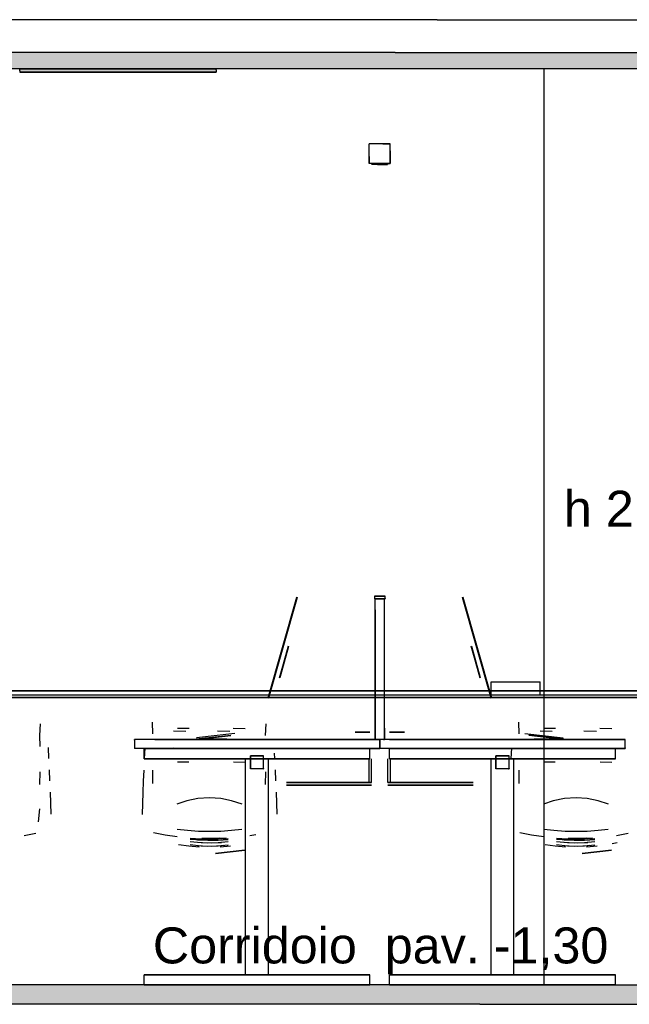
# Model space of a CAD drawing. Header units: millimetres. Extents: x -8297 to 34045, y -61360 to 6071.
# Tile 64 of 68: x 11100 to 12962, y -11360 to -8350. Entities that reach past the tile are written whole.
import ezdxf
from ezdxf.enums import TextEntityAlignment as Align

# ---------------------------------------------------------------- set-up
doc = ezdxf.new("R2010")
doc.units = ezdxf.units.MM
for name, color, linetype in [('S-QUOTE', 40, 'Continuous'), ('S-TAGLIO-ARR', 9, 'Continuous'), ('S-TAGLIO-CS', 9, 'Continuous'), ('S-TAGLIO-PAV', 33, 'Continuous'), ('S-TAGLIO-SOFF', 8, 'Continuous'), ('S-TESTI', 7, 'Continuous'), ('S-VISTA', 8, 'Continuous'), ('S-VISTA-ARREDI', 9, 'Continuous')]:
    doc.layers.add(name, color=color, linetype=linetype)
doc.styles.add('VISIO', font='arial.ttf')

msp = doc.modelspace()

# ---------------------------------------------------------------- hatches: boundary and pattern name
at = {"layer": 'S-TAGLIO-CS'}
for points in [[(14570, -8500), (13600, -8500), (13400, -8500), (13000, -8500), (12246, -8500), (12126, -8500), (12078, -8500), (12008, -8500), (11700, -8500), (11592, -8500), (11500, -8500), (11286, -8500), (11214, -8500), (11100, -8500), (11036, -8500), (10028, -8500), (9986, -8500), (9824, -8500), (9824, -8466), (9824, -8450), (9986, -8450), (10028, -8450), (11036, -8450), (11214, -8450), (11286, -8450), (11592, -8450), (12008, -8450), (12078, -8450), (12126, -8450), (12246, -8450), (14570, -8450), (14570, -8466), (14570, -8500)], [(11592, -8500), (11700, -8500), (11700, -8504), (11700, -8510), (11300, -8510), (11100, -8510), (11100, -8506), (11100, -8500), (11214, -8500), (11286, -8500), (11500, -8500), (11592, -8500)]]:
    msp.add_hatch(color=9, dxfattribs=at).paths.add_polyline_path(points)
at = {"layer": 'S-TAGLIO-PAV'}
msp.add_hatch(color=33, dxfattribs=at).paths.add_polyline_path([(9830, -11300), (9900, -11300), (10060, -11300), (10108, -11300), (11214, -11300), (11294, -11300), (11600, -11300), (12012, -11300), (12086, -11300), (12138, -11300), (12256, -11300), (12280, -11300), (12376, -11300), (14576, -11300), (14576, -11332), (14576, -11360), (12506, -11360), (12376, -11360), (12280, -11360), (12256, -11360), (12138, -11360), (12086, -11360), (12012, -11360), (11600, -11360), (11294, -11360), (11214, -11360), (11044, -11360), (10034, -11360), (9990, -11360), (9830, -11360), (9830, -11318), (9830, -11300)])

# ---------------------------------------------------------------- linework, layer by layer
at = {"layer": 'S-QUOTE'}
msp.add_line((12702.5, -11300), (12702.5, -8500), dxfattribs=at)
at = {"layer": 'S-TAGLIO-ARR'}
for p, q in [((12209.1, -8730), (12168, -8730)), ((12168, -8768.6), (12168, -8730)), ((12209.1, -8730), (12232, -8730)), ((12232, -8751.4), (12232, -8730)), ((12232, -8751.4), (12232, -8790)), ((12168, -8768.6), (12168, -8790)), ((12190.9, -8790), (12168, -8790)), ((12206.9, -8790), (12176, -8790)), ((12176, -8791.9), (12176, -8790)), ((12176, -8791.9), (12176, -8793)), ((12193.1, -8793), (12176, -8793)), ((12190.9, -8790), (12232, -8790)), ((12193.1, -8793), (12224, -8793)), ((12206.9, -8790), (12224, -8790)), ((12224, -8791.1), (12224, -8790)), ((12224, -8791.1), (12224, -8793)), ((12186.6, -10112), (12184, -10112)), ((12184, -10112.7), (12184, -10112)), ((12184, -10112.7), (12184, -10120)), ((12186.6, -10112), (12216, -10112)), ((12216, -10119.3), (12216, -10112)), ((12213.4, -10120), (12184, -10120)), ((12188.2, -10120), (12186, -10120)), ((12186, -10154.2), (12186, -10120)), ((12188.2, -10120), (12214, -10120)), ((12213.4, -10120), (12216, -10120)), ((12214, -10515.8), (12214, -10120)), ((12216, -10119.3), (12216, -10120)), ((12186, -10154.2), (12186, -10550)), ((12214, -10515.8), (12214, -10550)), ((11512.3, -10550), (11450, -10550)), ((11450, -10552.3), (11450, -10550)), ((11450, -10552.3), (11450, -10578)), ((11512.3, -10550), (12200, -10550)), ((12211.8, -10550), (12186, -10550)), ((12200, -10575.7), (12200, -10550)), ((12262.3, -10550), (12200, -10550)), ((12200, -10552.3), (12200, -10550)), ((12200, -10552.3), (12200, -10578)), ((12211.8, -10550), (12214, -10550)), ((12262.3, -10550), (12950, -10550)), ((12950, -10575.7), (12950, -10550)), ((12137.7, -10578), (11450, -10578)), ((12137.7, -10578), (12200, -10578)), ((12200, -10575.7), (12200, -10578)), ((12887.7, -10578), (12200, -10578)), ((12887.7, -10578), (12950, -10578)), ((12950, -10575.7), (12950, -10578)), ((11806.3, -10600), (11805, -10600)), ((11805, -10601.3), (11805, -10600)), ((11805, -10601.3), (11805, -10640)), ((11806.3, -10600), (11845, -10600)), ((11845, -10638.7), (11845, -10600)), ((12556.3, -10600), (12555, -10600)), ((12555, -10601.3), (12555, -10600)), ((12555, -10601.3), (12555, -10640)), ((12556.3, -10600), (12595, -10600)), ((12595, -10638.7), (12595, -10600)), ((11843.7, -10640), (11805, -10640)), ((11843.7, -10640), (11845, -10640)), ((11845, -10638.7), (11845, -10640)), ((12593.7, -10640), (12555, -10640)), ((12593.7, -10640), (12595, -10640)), ((12595, -10638.7), (12595, -10640))]:
    msp.add_line(p, q, dxfattribs=at)
at = {"layer": 'S-TAGLIO-CS'}
for p, q in [((11213.5, -8450), (11035.8, -8450)), ((11285.4, -8450), (11213.5, -8450)), ((11591.3, -8450), (11285.4, -8450)), ((12008.5, -8450), (11591.3, -8450)), ((12077.6, -8450), (12008.5, -8450)), ((12125.2, -8450), (12077.6, -8450)), ((12246.7, -8450), (12125.2, -8450)), ((12246.7, -8450), (14580.8, -8450)), ((11213.5, -8500), (11035.8, -8500)), ((11499.6, -8500), (11100, -8500)), ((11100, -8506.7), (11100, -8500)), ((11100, -8506.7), (11100, -8510)), ((11300.4, -8510), (11100, -8510)), ((11285.4, -8500), (11213.5, -8500)), ((11591.3, -8500), (11285.4, -8500)), ((11300.4, -8510), (11700, -8510)), ((11499.6, -8500), (11700, -8500)), ((12008.5, -8500), (11591.3, -8500)), ((11700, -8503.3), (11700, -8500)), ((11700, -8503.3), (11700, -8510)), ((12077.6, -8500), (12008.5, -8500)), ((12125.2, -8500), (12077.6, -8500)), ((12246.7, -8500), (12125.2, -8500)), ((14580.8, -8500), (12246.7, -8500))]:
    msp.add_line(p, q, dxfattribs=at)
at = {"layer": 'S-TAGLIO-PAV'}
for p, q in [((11214.2, -11300), (10107.4, -11300)), ((11294.6, -11300), (11214.2, -11300)), ((11599.6, -11300), (11294.6, -11300)), ((12012.8, -11300), (11599.6, -11300)), ((12085.1, -11300), (12012.8, -11300)), ((12137.1, -11300), (12085.1, -11300)), ((12256.1, -11300), (12137.1, -11300)), ((12279.3, -11300), (12256.1, -11300)), ((12375.5, -11300), (12279.3, -11300)), ((12375.5, -11300), (14575, -11300)), ((11214.2, -11360), (11043, -11360)), ((11294.6, -11360), (11214.2, -11360)), ((11599.6, -11360), (11294.6, -11360)), ((12012.8, -11360), (11599.6, -11360)), ((12085.1, -11360), (12012.8, -11360)), ((12137.1, -11360), (12085.1, -11360)), ((12256.1, -11360), (12137.1, -11360)), ((12279.3, -11360), (12256.1, -11360)), ((12375.5, -11360), (12279.3, -11360)), ((12505.5, -11360), (12375.5, -11360)), ((12505.5, -11360), (14575, -11360))]:
    msp.add_line(p, q, dxfattribs=at)
at = {"layer": 'S-TAGLIO-SOFF'}
for p, q in [((11214.2, -8350), (10107.4, -8350)), ((11294.6, -8350), (11214.2, -8350)), ((11599.6, -8350), (11294.6, -8350)), ((12012.8, -8350), (11599.6, -8350)), ((12085.1, -8350), (12012.8, -8350)), ((12137.1, -8350), (12085.1, -8350)), ((12256.1, -8350), (12137.1, -8350)), ((12279.3, -8350), (12256.1, -8350)), ((12375.5, -8350), (12279.3, -8350)), ((12375.5, -8350), (14575, -8350))]:
    msp.add_line(p, q, dxfattribs=at)
at = {"layer": 'S-VISTA'}
for p, q in [((11100, -8500), (11700, -8500)), ((11700, -8500), (11100, -8500)), ((11100, -8500), (11700, -8500)), ((11700, -8500), (11100, -8500)), ((11700, -8500), (11100, -8500)), ((11100, -8510), (11700, -8510)), ((11700, -8510), (11100, -8510)), ((11100, -8510), (11700, -8510)), ((11700, -8510), (11100, -8510)), ((11700, -8510), (11100, -8510))]:
    msp.add_line(p, q, dxfattribs=at)
at = {"layer": 'S-VISTA-ARREDI'}
for p, q in [((12232, -8730), (12168, -8730)), ((12168, -8790), (12168, -8730)), ((12232, -8790), (12232, -8730)), ((12232, -8790), (12168, -8790)), ((12224, -8790), (12176, -8790)), ((12224, -8793), (12176, -8793)), ((12216, -10112), (12184, -10112)), ((11946, -10115), (11859, -10423)), ((11859, -10423), (11946, -10115)), ((11947, -10116), (11860, -10424)), ((11860, -10424), (11947, -10116)), ((12216, -10120), (12184, -10120)), ((12186, -10550), (12186, -10120)), ((12214, -10550), (12214, -10120)), ((12453, -10116), (12540, -10424)), ((12540, -10424), (12453, -10116)), ((12454, -10115), (12541, -10423)), ((12541, -10423), (12454, -10115)), ((11920, -10265), (11893, -10361)), ((11920, -10265), (11893, -10361)), ((11893, -10362), (11921, -10265)), ((11921, -10266), (11894, -10362)), ((11921, -10266), (11894, -10362)), ((12507, -10362), (12479, -10265)), ((12479, -10266), (12506, -10362)), ((12479, -10266), (12506, -10362)), ((12480, -10265), (12507, -10361)), ((12480, -10265), (12507, -10361)), ((12540, -10374), (12690, -10374)), ((12540, -10414), (12540, -10374)), ((12690, -10414), (12690, -10374)), ((11000, -10402), (13700, -10402)), ((13700, -10402), (11000, -10402)), ((11000, -10414), (13700, -10414)), ((12540, -10414), (12690, -10414)), ((11000, -10422), (13700, -10422)), ((11000, -10422), (13700, -10422)), ((13700, -10422), (11000, -10422)), ((11162, -10503), (11160, -10538)), ((11506, -10533), (11505, -10497)), ((11506, -10533), (11505, -10497)), ((11506, -10533), (11505, -10497)), ((11506, -10533), (11505, -10497)), ((11852, -10503), (11850, -10538)), ((11852, -10503), (11850, -10538)), ((11852, -10503), (11850, -10538)), ((11852, -10503), (11850, -10538)), ((12626, -10533), (12625, -10497)), ((12626, -10533), (12625, -10497)), ((12626, -10533), (12625, -10497)), ((12626, -10533), (12625, -10497)), ((11570, -10524), (11607, -10525)), ((11617, -10517), (11582, -10517)), ((11757, -10532), (11640, -10545)), ((11757, -10532), (11640, -10545)), ((11704, -10524), (11742, -10525)), ((11789, -10518), (11752, -10517)), ((12125, -10528), (12170, -10528)), ((12170, -10528), (12125, -10528)), ((12275, -10528), (12230, -10528)), ((12230, -10528), (12275, -10528)), ((12643, -10532), (12760, -10545)), ((12643, -10532), (12760, -10545)), ((12690, -10524), (12727, -10525)), ((12737, -10517), (12702, -10517)), ((12824, -10524), (12862, -10525)), ((12909, -10518), (12872, -10517)), ((11160, -10538), (11161, -10572)), ((12200, -10550), (11450, -10550)), ((11639, -10548), (11745, -10537)), ((11639, -10548), (11745, -10537)), ((11639, -10550), (11745, -10538)), ((11639, -10550), (11745, -10538)), ((11640, -10548), (11745, -10537)), ((11640, -10548), (11745, -10537)), ((11648, -10549), (11690, -10549)), ((11648, -10549), (11690, -10549)), ((11648, -10550), (11690, -10550)), ((11648, -10550), (11690, -10550)), ((11690, -10549), (11653, -10549)), ((11690, -10549), (11653, -10549)), ((11690, -10550), (11653, -10550)), ((11690, -10550), (11653, -10550)), ((11733, -10549), (11690, -10549)), ((11733, -10549), (11690, -10549)), ((11690, -10549), (11728, -10549)), ((11690, -10549), (11725, -10549)), ((11733, -10550), (11690, -10550)), ((11733, -10550), (11690, -10550)), ((11690, -10550), (11728, -10550)), ((11690, -10550), (11728, -10550)), ((12125, -10550), (12170, -10550)), ((12170, -10550), (12125, -10550)), ((12950, -10550), (12200, -10550)), ((12275, -10550), (12230, -10550)), ((12230, -10550), (12275, -10550)), ((12761, -10548), (12655, -10537)), ((12761, -10548), (12655, -10537)), ((12760, -10548), (12655, -10537)), ((12760, -10548), (12655, -10537)), ((12761, -10550), (12655, -10538)), ((12761, -10550), (12655, -10538)), ((12667, -10549), (12710, -10549)), ((12667, -10549), (12710, -10549)), ((12667, -10550), (12710, -10550)), ((12667, -10550), (12710, -10550)), ((12710, -10549), (12672, -10549)), ((12710, -10550), (12672, -10550)), ((12710, -10550), (12672, -10550)), ((12710, -10549), (12675, -10549)), ((12710, -10549), (12747, -10549)), ((12710, -10549), (12747, -10549)), ((12752, -10549), (12710, -10549)), ((12752, -10549), (12710, -10549)), ((12710, -10550), (12747, -10550)), ((12710, -10550), (12747, -10550)), ((12752, -10550), (12710, -10550)), ((12752, -10550), (12710, -10550)), ((11187, -10575), (11188, -10609)), ((11187, -10575), (11188, -10609)), ((11187, -10575), (11188, -10609)), ((11187, -10575), (11188, -10609)), ((12200, -10578), (11450, -10578)), ((11480, -10578), (12170, -10578)), ((12170, -10578), (11480, -10578)), ((11480, -10610), (11480, -10578)), ((11480, -10610), (11480, -10578)), ((11481, -10610), (11483, -10576)), ((11481, -10610), (11483, -10576)), ((11481, -10610), (11483, -10576)), ((11481, -10610), (11483, -10576)), ((11570, -10576), (11607, -10577)), ((11570, -10576), (11607, -10577)), ((11570, -10576), (11607, -10577)), ((11570, -10576), (11607, -10577)), ((11877.5, -10592), (11878, -10609)), ((12170, -10610), (12170, -10578)), ((12170, -10610), (12170, -10578)), ((12950, -10578), (12200, -10578)), ((12920, -10578), (12230, -10578)), ((12230, -10578), (12920, -10578)), ((12230, -10610), (12230, -10578)), ((12230, -10610), (12230, -10578)), ((12601, -10610), (12603, -10576)), ((12690, -10576), (12727, -10577)), ((12690, -10576), (12727, -10577)), ((12690, -10576), (12727, -10577)), ((12690, -10576), (12727, -10577)), ((12920, -10610), (12920, -10578)), ((12920, -10610), (12920, -10578)), ((11480, -10610), (12170, -10610)), ((12170, -10610), (11480, -10610)), ((11616, -10620), (11582, -10620)), ((11616, -10620), (11582, -10620)), ((11616, -10620), (11582, -10620)), ((11616, -10620), (11582, -10620)), ((11789, -10621), (11753, -10620)), ((11790, -10610), (11860, -10610)), ((11790, -11270), (11790, -10610)), ((11790, -11270), (11790, -10610)), ((11845, -10600), (11805, -10600)), ((11805, -10640), (11805, -10600)), ((11845, -10640), (11845, -10600)), ((11860, -11270), (11860, -10610)), ((11860, -11270), (11860, -10610)), ((12167, -10682), (12167, -10610)), ((12167, -10682), (12167, -10610)), ((12175, -10682), (12175, -10610)), ((12175, -10682), (12175, -10610)), ((12225, -10682), (12225, -10610)), ((12225, -10682), (12225, -10610)), ((12920, -10610), (12230, -10610)), ((12230, -10610), (12920, -10610)), ((12233, -10682), (12233, -10610)), ((12233, -10682), (12233, -10610)), ((12540, -10610), (12610, -10610)), ((12540, -11270), (12540, -10610)), ((12540, -11270), (12540, -10610)), ((12595, -10600), (12555, -10600)), ((12555, -10640), (12555, -10600)), ((12595, -10640), (12595, -10600)), ((12610, -11270), (12610, -10610)), ((12610, -11270), (12610, -10610)), ((12736, -10620), (12702, -10620)), ((12736, -10620), (12702, -10620)), ((12736, -10620), (12702, -10620)), ((12736, -10620), (12702, -10620)), ((12909, -10621), (12873, -10620)), ((11161, -10688), (11162, -10649)), ((11190, -10643), (11191, -10677)), ((11190, -10643), (11191, -10677)), ((11190, -10643), (11191, -10677)), ((11190, -10643), (11191, -10677)), ((11478, -10678), (11480, -10644)), ((11478, -10678), (11480, -10644)), ((11478, -10678), (11480, -10644)), ((11478, -10678), (11480, -10644)), ((11505, -10644), (11505, -10685)), ((11505, -10644), (11505, -10685)), ((11505, -10644), (11505, -10685)), ((11505, -10644), (11505, -10685)), ((11845, -10640), (11805, -10640)), ((11851, -10688), (11852, -10649)), ((11880, -10643), (11880.5, -10660)), ((11880, -10643), (11880.5, -10660)), ((11880, -10643), (11880.5, -10660)), ((11880, -10643), (11881, -10677)), ((12595, -10640), (12555, -10640)), ((12625, -10644), (12625, -10685)), ((11477, -10712), (11478, -10678)), ((11477, -10712), (11478, -10678)), ((11477, -10712), (11478, -10678)), ((11477, -10712), (11478, -10678)), ((11915, -10682), (12175, -10682)), ((12175, -10682), (11915, -10682)), ((12485, -10682), (12225, -10682)), ((12225, -10682), (12485, -10682)), ((11193, -10711), (11194, -10745)), ((11193, -10711), (11194, -10745)), ((11193, -10711), (11194, -10745)), ((11193, -10711), (11194, -10745)), ((11476, -10746), (11477, -10712)), ((11476, -10746), (11477, -10712)), ((11476, -10746), (11477, -10712)), ((11476, -10746), (11477, -10712)), ((11883, -10711), (11884, -10745)), ((11915, -10690), (12175, -10690)), ((12175, -10690), (11915, -10690)), ((12485, -10690), (12225, -10690)), ((12225, -10690), (12485, -10690)), ((11194, -10745), (11195, -10779)), ((11194, -10745), (11195, -10779)), ((11194, -10745), (11195, -10779)), ((11194, -10745), (11195, -10779)), ((11610, -10738), (11580, -10748)), ((11610, -10738), (11580, -10748)), ((11610, -10738), (11580, -10748)), ((11610, -10738), (11580, -10748)), ((11644, -10731), (11610, -10738)), ((11644, -10731), (11610, -10738)), ((11644, -10731), (11610, -10738)), ((11644, -10731), (11610, -10738)), ((11680, -10729), (11644, -10731)), ((11680, -10729), (11644, -10731)), ((11680, -10729), (11644, -10731)), ((11680, -10729), (11644, -10731)), ((11714, -10731), (11680, -10729)), ((11714, -10731), (11680, -10729)), ((11714, -10731), (11680, -10729)), ((11714, -10731), (11680, -10729)), ((11747, -10738), (11714, -10731)), ((11747, -10738), (11714, -10731)), ((11747, -10738), (11714, -10731)), ((11747, -10738), (11714, -10731)), ((11779, -10748), (11747, -10738)), ((11779, -10748), (11747, -10738)), ((11779, -10748), (11747, -10738)), ((11779, -10748), (11747, -10738)), ((11884, -10745), (11885, -10779)), ((12730, -10738), (12700, -10748)), ((12730, -10738), (12700, -10748)), ((12730, -10738), (12700, -10748)), ((12730, -10738), (12700, -10748)), ((12764, -10731), (12730, -10738)), ((12764, -10731), (12730, -10738)), ((12764, -10731), (12730, -10738)), ((12764, -10731), (12730, -10738)), ((12800, -10729), (12764, -10731)), ((12800, -10729), (12764, -10731)), ((12800, -10729), (12764, -10731)), ((12800, -10729), (12764, -10731)), ((12834, -10731), (12800, -10729)), ((12834, -10731), (12800, -10729)), ((12834, -10731), (12800, -10729)), ((12834, -10731), (12800, -10729)), ((12867, -10738), (12834, -10731)), ((12867, -10738), (12834, -10731)), ((12867, -10738), (12834, -10731)), ((12867, -10738), (12834, -10731)), ((12899, -10748), (12867, -10738)), ((12899, -10748), (12867, -10738)), ((12899, -10748), (12867, -10738)), ((12899, -10748), (12867, -10738)), ((11160, -10762), (11156, -10802)), ((11475, -10780), (11476, -10746)), ((11475, -10780), (11476, -10746)), ((11475, -10780), (11476, -10746)), ((11475, -10780), (11476, -10746)), ((11158, -10782), (11156, -10802)), ((11158, -10782), (11156, -10802)), ((11158, -10782), (11156, -10802)), ((11508, -10835), (11544, -10842)), ((11508, -10835), (11544, -10842)), ((11508, -10835), (11544, -10842)), ((11508, -10835), (11544, -10842)), ((11581, -10825), (11612, -10828)), ((11581, -10825), (11612, -10828)), ((11581, -10825), (11612, -10828)), ((11581, -10825), (11612, -10828)), ((11612, -10828), (11646, -10831)), ((11612, -10828), (11646, -10831)), ((11612, -10828), (11646, -10831)), ((11612, -10828), (11646, -10831)), ((11646, -10831), (11680, -10831)), ((11646, -10831), (11680, -10831)), ((11646, -10831), (11680, -10831)), ((11646, -10831), (11680, -10831)), ((11680, -10831), (11714, -10831)), ((11680, -10831), (11714, -10831)), ((11680, -10831), (11714, -10831)), ((11680, -10831), (11714, -10831)), ((11714, -10831), (11747, -10828)), ((11714, -10831), (11747, -10828)), ((11714, -10831), (11747, -10828)), ((11714, -10831), (11747, -10828)), ((11747, -10828), (11778, -10825)), ((11747, -10828), (11778, -10825)), ((11747, -10828), (11778, -10825)), ((11747, -10828), (11778, -10825)), ((12628, -10835), (12664, -10842)), ((12628, -10835), (12664, -10842)), ((12628, -10835), (12664, -10842)), ((12628, -10835), (12664, -10842)), ((12701, -10825), (12732, -10828)), ((12701, -10825), (12732, -10828)), ((12701, -10825), (12732, -10828)), ((12701, -10825), (12732, -10828)), ((12732, -10828), (12766, -10831)), ((12732, -10828), (12766, -10831)), ((12732, -10828), (12766, -10831)), ((12732, -10828), (12766, -10831)), ((12766, -10831), (12800, -10831)), ((12766, -10831), (12800, -10831)), ((12766, -10831), (12800, -10831)), ((12766, -10831), (12800, -10831)), ((12800, -10831), (12834, -10831)), ((12800, -10831), (12834, -10831)), ((12800, -10831), (12834, -10831)), ((12800, -10831), (12834, -10831)), ((12834, -10831), (12867, -10828)), ((12834, -10831), (12867, -10828)), ((12834, -10831), (12867, -10828)), ((12834, -10831), (12867, -10828)), ((12867, -10828), (12898, -10825)), ((12867, -10828), (12898, -10825)), ((12867, -10828), (12898, -10825)), ((12867, -10828), (12898, -10825)), ((11113, -10844), (11149, -10837)), ((11113, -10844), (11149, -10837)), ((11113, -10844), (11149, -10837)), ((11113, -10844), (11149, -10837)), ((11544, -10842), (11581, -10847)), ((11544, -10842), (11581, -10847)), ((11544, -10842), (11581, -10847)), ((11544, -10842), (11581, -10847)), ((11654, -10855), (11620, -10853)), ((11654, -10855), (11620, -10853)), ((11654, -10855), (11620, -10853)), ((11654, -10855), (11620, -10853)), ((11654, -10858), (11620, -10856)), ((11654, -10858), (11620, -10856)), ((11654, -10858), (11620, -10856)), ((11654, -10858), (11620, -10856)), ((11654, -10866), (11620, -10863)), ((11654, -10866), (11620, -10863)), ((11654, -10866), (11620, -10863)), ((11654, -10866), (11620, -10863)), ((11643, -10857), (11674, -10858)), ((11643, -10857), (11674, -10858)), ((11643, -10857), (11674, -10858)), ((11643, -10857), (11674, -10858)), ((11643, -10864), (11674, -10866)), ((11643, -10864), (11674, -10866)), ((11643, -10864), (11674, -10866)), ((11643, -10864), (11674, -10866)), ((11644, -10854), (11675, -10855)), ((11644, -10854), (11675, -10855)), ((11644, -10854), (11675, -10855)), ((11644, -10854), (11675, -10855)), ((11685, -10855), (11654, -10855)), ((11685, -10855), (11654, -10855)), ((11685, -10855), (11654, -10855)), ((11685, -10855), (11654, -10855)), ((11685, -10859), (11654, -10858)), ((11685, -10859), (11654, -10858)), ((11685, -10859), (11654, -10858)), ((11685, -10859), (11654, -10858)), ((11685, -10867), (11654, -10866)), ((11685, -10867), (11654, -10866)), ((11685, -10867), (11654, -10866)), ((11685, -10867), (11654, -10866)), ((11656, -10852), (11693, -10852)), ((11656, -10852), (11693, -10852)), ((11656, -10852), (11693, -10852)), ((11656, -10852), (11693, -10852)), ((11674, -10858), (11706, -10858)), ((11674, -10858), (11706, -10858)), ((11674, -10858), (11706, -10858)), ((11674, -10858), (11706, -10858)), ((11674, -10866), (11706, -10865)), ((11674, -10866), (11706, -10865)), ((11674, -10866), (11706, -10865)), ((11674, -10866), (11706, -10865)), ((11675, -10855), (11706, -10854)), ((11675, -10855), (11706, -10854)), ((11675, -10855), (11706, -10854)), ((11675, -10855), (11706, -10854)), ((11716, -10854), (11685, -10855)), ((11716, -10854), (11685, -10855)), ((11716, -10854), (11685, -10855)), ((11716, -10854), (11685, -10855)), ((11716, -10858), (11685, -10859)), ((11716, -10858), (11685, -10859)), ((11716, -10858), (11685, -10859)), ((11716, -10858), (11685, -10859)), ((11716, -10866), (11685, -10867)), ((11716, -10866), (11685, -10867)), ((11716, -10866), (11685, -10867)), ((11716, -10866), (11685, -10867)), ((11693, -10852), (11730, -10851)), ((11693, -10852), (11711.5, -10851.5)), ((11693, -10852), (11711.5, -10851.5)), ((11693, -10852), (11711.5, -10851.5)), ((11706, -10854), (11737, -10853)), ((11706, -10854), (11721.5, -10853.5)), ((11706, -10854), (11721.5, -10853.5)), ((11706, -10854), (11721.5, -10853.5)), ((11706, -10858), (11737, -10856)), ((11706, -10858), (11721.5, -10857)), ((11706, -10858), (11721.5, -10857)), ((11706, -10858), (11721.5, -10857)), ((11706, -10865), (11737, -10862)), ((11706, -10865), (11721.5, -10863.5)), ((11706, -10865), (11721.5, -10863.5)), ((11706, -10865), (11721.5, -10863.5)), ((11803, -10844), (11821, -10840.5)), ((12664, -10842), (12701, -10847)), ((12664, -10842), (12701, -10847)), ((12664, -10842), (12701, -10847)), ((12664, -10842), (12701, -10847)), ((12774, -10855), (12740, -10853)), ((12774, -10855), (12740, -10853)), ((12774, -10855), (12740, -10853)), ((12774, -10855), (12740, -10853)), ((12774, -10858), (12740, -10856)), ((12774, -10858), (12740, -10856)), ((12774, -10858), (12740, -10856)), ((12774, -10858), (12740, -10856)), ((12774, -10866), (12740, -10863)), ((12774, -10866), (12740, -10863)), ((12774, -10866), (12740, -10863)), ((12774, -10866), (12740, -10863)), ((12763, -10857), (12794, -10858)), ((12763, -10857), (12794, -10858)), ((12763, -10857), (12794, -10858)), ((12763, -10857), (12794, -10858)), ((12763, -10864), (12794, -10866)), ((12763, -10864), (12794, -10866)), ((12763, -10864), (12794, -10866)), ((12763, -10864), (12794, -10866)), ((12764, -10854), (12795, -10855)), ((12764, -10854), (12795, -10855)), ((12764, -10854), (12795, -10855)), ((12764, -10854), (12795, -10855)), ((12805, -10855), (12774, -10855)), ((12805, -10855), (12774, -10855)), ((12805, -10855), (12774, -10855)), ((12805, -10855), (12774, -10855)), ((12805, -10859), (12774, -10858)), ((12805, -10859), (12774, -10858)), ((12805, -10859), (12774, -10858)), ((12805, -10859), (12774, -10858)), ((12805, -10867), (12774, -10866)), ((12805, -10867), (12774, -10866)), ((12805, -10867), (12774, -10866)), ((12805, -10867), (12774, -10866)), ((12776, -10852), (12813, -10852)), ((12776, -10852), (12813, -10852)), ((12776, -10852), (12813, -10852)), ((12776, -10852), (12813, -10852)), ((12794, -10858), (12826, -10858)), ((12794, -10858), (12826, -10858)), ((12794, -10858), (12826, -10858)), ((12794, -10858), (12826, -10858)), ((12794, -10866), (12826, -10865)), ((12794, -10866), (12826, -10865)), ((12794, -10866), (12826, -10865)), ((12794, -10866), (12826, -10865)), ((12795, -10855), (12826, -10854)), ((12795, -10855), (12826, -10854)), ((12795, -10855), (12826, -10854)), ((12795, -10855), (12826, -10854)), ((12836, -10854), (12805, -10855)), ((12836, -10854), (12805, -10855)), ((12836, -10854), (12805, -10855)), ((12836, -10854), (12805, -10855)), ((12836, -10858), (12805, -10859)), ((12836, -10858), (12805, -10859)), ((12836, -10858), (12805, -10859)), ((12836, -10858), (12805, -10859)), ((12836, -10866), (12805, -10867)), ((12836, -10866), (12805, -10867)), ((12836, -10866), (12805, -10867)), ((12836, -10866), (12805, -10867)), ((12813, -10852), (12850, -10851)), ((12813, -10852), (12831.5, -10851.5)), ((12813, -10852), (12831.5, -10851.5)), ((12813, -10852), (12831.5, -10851.5)), ((12826, -10854), (12857, -10853)), ((12826, -10854), (12841.5, -10853.5)), ((12826, -10854), (12841.5, -10853.5)), ((12826, -10854), (12841.5, -10853.5)), ((12826, -10858), (12857, -10856)), ((12826, -10858), (12841.5, -10857)), ((12826, -10858), (12841.5, -10857)), ((12826, -10858), (12841.5, -10857)), ((12826, -10865), (12857, -10862)), ((12826, -10865), (12841.5, -10863.5)), ((12826, -10865), (12841.5, -10863.5)), ((12826, -10865), (12841.5, -10863.5)), ((12925, -10866), (12910, -10869)), ((12925, -10866), (12910, -10869)), ((12925, -10866), (12910, -10869)), ((12925, -10866), (12910, -10869)), ((12923, -10844), (12959, -10837)), ((12923, -10844), (12959, -10837)), ((12923, -10844), (12959, -10837)), ((12923, -10844), (12959, -10837)), ((11616, -10877), (11585, -10872)), ((11616, -10877), (11585, -10872)), ((11616, -10877), (11585, -10872)), ((11616, -10877), (11585, -10872)), ((11648, -10880), (11616, -10877)), ((11648, -10880), (11616, -10877)), ((11648, -10880), (11616, -10877)), ((11648, -10880), (11616, -10877)), ((11654, -10877), (11620, -10872)), ((11654, -10877), (11620, -10872)), ((11654, -10877), (11620, -10872)), ((11654, -10877), (11620, -10872)), ((11643, -10875), (11674, -10877)), ((11643, -10875), (11674, -10877)), ((11643, -10875), (11674, -10877)), ((11643, -10875), (11674, -10877)), ((11685, -10878), (11654, -10877)), ((11685, -10878), (11654, -10877)), ((11685, -10878), (11654, -10877)), ((11685, -10878), (11654, -10877)), ((11674, -10877), (11706, -10876)), ((11674, -10877), (11706, -10876)), ((11674, -10877), (11706, -10876)), ((11674, -10877), (11706, -10876)), ((11716, -10876), (11685, -10878)), ((11716, -10876), (11685, -10878)), ((11716, -10876), (11685, -10878)), ((11716, -10876), (11685, -10878)), ((11788, -10889), (11698, -10899)), ((11698, -10899), (11788, -10889)), ((11788, -10889), (11698, -10899)), ((11698, -10899), (11788, -10889)), ((11788, -10889), (11698, -10899)), ((11698, -10899), (11788, -10889)), ((11788, -10889), (11698, -10899)), ((11698, -10899), (11788, -10889)), ((11706, -10876), (11737, -10872)), ((11706, -10876), (11721.5, -10874)), ((11706, -10876), (11721.5, -10874)), ((11706, -10876), (11721.5, -10874)), ((11744, -10877), (11712, -10880)), ((11744, -10877), (11712, -10880)), ((11744, -10877), (11712, -10880)), ((11744, -10877), (11712, -10880)), ((12736, -10877), (12705, -10872)), ((12736, -10877), (12705, -10872)), ((12736, -10877), (12705, -10872)), ((12736, -10877), (12705, -10872)), ((12768, -10880), (12736, -10877)), ((12768, -10880), (12736, -10877)), ((12768, -10880), (12736, -10877)), ((12768, -10880), (12736, -10877)), ((12774, -10877), (12740, -10872)), ((12774, -10877), (12740, -10872)), ((12774, -10877), (12740, -10872)), ((12774, -10877), (12740, -10872)), ((12763, -10875), (12794, -10877)), ((12763, -10875), (12794, -10877)), ((12763, -10875), (12794, -10877)), ((12763, -10875), (12794, -10877)), ((12805, -10878), (12774, -10877)), ((12805, -10878), (12774, -10877)), ((12805, -10878), (12774, -10877)), ((12805, -10878), (12774, -10877)), ((12794, -10877), (12826, -10876)), ((12794, -10877), (12826, -10876)), ((12794, -10877), (12826, -10876)), ((12794, -10877), (12826, -10876)), ((12836, -10876), (12805, -10878)), ((12836, -10876), (12805, -10878)), ((12836, -10876), (12805, -10878)), ((12836, -10876), (12805, -10878)), ((12908, -10889), (12818, -10899)), ((12818, -10899), (12908, -10889)), ((12908, -10889), (12818, -10899)), ((12818, -10899), (12908, -10889)), ((12908, -10889), (12818, -10899)), ((12818, -10899), (12908, -10889)), ((12908, -10889), (12818, -10899)), ((12818, -10899), (12908, -10889)), ((12826, -10876), (12857, -10872)), ((12826, -10876), (12841.5, -10874)), ((12826, -10876), (12841.5, -10874)), ((12826, -10876), (12841.5, -10874)), ((12864, -10877), (12832, -10880)), ((12864, -10877), (12832, -10880)), ((12864, -10877), (12832, -10880)), ((12864, -10877), (12832, -10880)), ((11480, -11270), (12170, -11270)), ((12170, -11270), (11480, -11270)), ((11480, -11300), (11480, -11270)), ((11480, -11300), (11480, -11270)), ((11790, -11270), (11860, -11270)), ((12170, -11300), (12170, -11270)), ((12170, -11300), (12170, -11270)), ((12920, -11270), (12230, -11270)), ((12230, -11270), (12920, -11270)), ((12230, -11300), (12230, -11270)), ((12230, -11300), (12230, -11270)), ((12540, -11270), (12610, -11270)), ((12920, -11300), (12920, -11270)), ((12920, -11300), (12920, -11270)), ((11480, -11300), (12170, -11300)), ((12170, -11300), (11480, -11300)), ((12920, -11300), (12230, -11300)), ((12230, -11300), (12920, -11300))]:
    msp.add_line(p, q, dxfattribs=at)

# ---------------------------------------------------------------- texts
at = {"layer": 'S-QUOTE', "style": 'VISIO'}
msp.add_text('h 2,80', height=110, dxfattribs=at).set_placement((12762.5, -9900))
at = {"layer": 'S-TESTI', "style": 'VISIO'}
msp.add_text('Corridoio  pav. -1,30', height=110, dxfattribs=at).set_placement((12202.5, -11180), align=Align.MIDDLE_CENTER)

doc.saveas('drawing.dxf')
